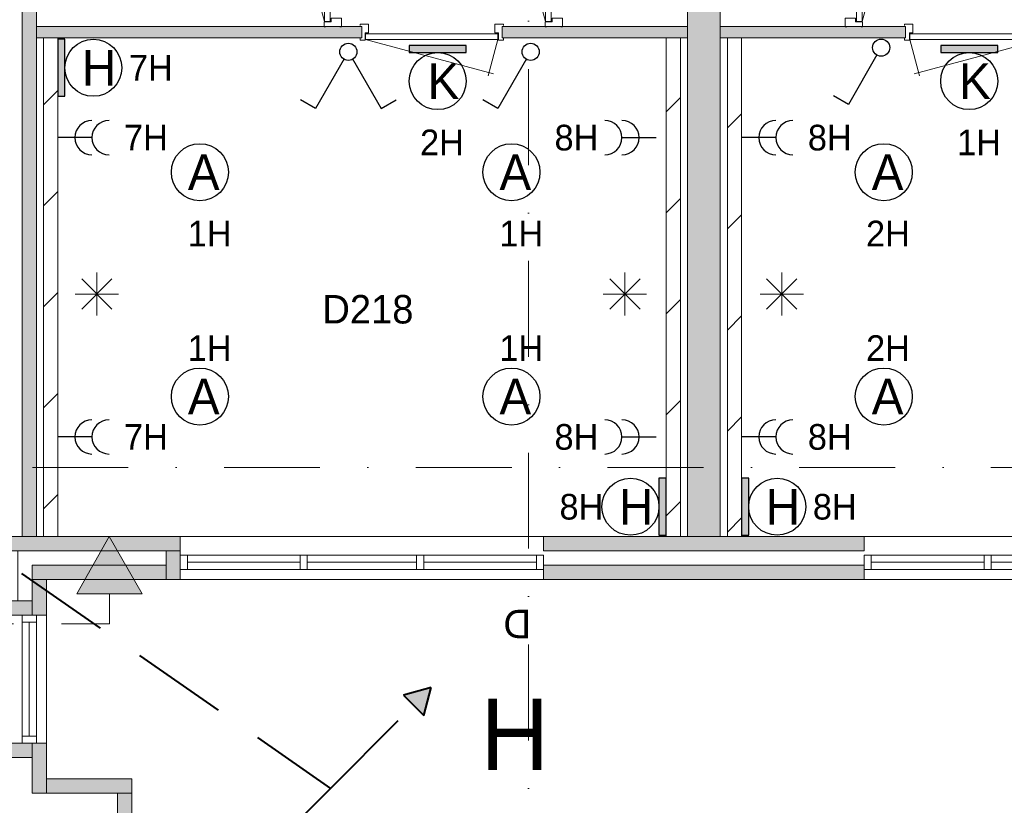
# Model space of a CAD drawing. Header units: millimetres. Extents: x 84337 to 168437, y -3060 to 56340.
# Tile 46 of 84: x 100348 to 107259, y 36099 to 41612. Entities that reach past the tile are written whole.
import ezdxf
from ezdxf.enums import TextEntityAlignment as Align
from ezdxf.xclip import XClip

# ---------------------------------------------------------------- set-up
doc = ezdxf.new("R2010")
doc.units = ezdxf.units.MM
for name, pattern in [('DGN2', [672.8, 336.4, -336.4]), ('DGN3', [1009.2, 672.8, -336.4]), ('DGN4', [1345.6, 672.8, -336.4, 0, -336.4])]:
    doc.linetypes.add(name, pattern=pattern)
for name, color, linetype in [('12', 7, 'Continuous'), ('14', 7, 'Continuous'), ('16', 7, 'Continuous'), ('17', 7, 'Continuous'), ('18', 7, 'Continuous'), ('19', 7, 'Continuous'), ('30', 7, 'Continuous'), ('32', 7, 'Continuous'), ('33', 7, 'Continuous'), ('48', 7, 'Continuous'), ('5', 7, 'Continuous'), ('54', 7, 'Continuous'), ('56', 7, 'Continuous'), ('58', 7, 'Continuous'), ('62', 7, 'Continuous')]:
    doc.layers.add(name, color=color, linetype=linetype)
doc.styles.add('dgn001', font='dgn001.shx')
doc.styles.add('dgn003', font='dgn003.shx')
pattern_1 = [(45, (155.63, -1206.23), (4e-14, 709), [])]

# ---------------------------------------------------------------- blocks, each defined once
blk = doc.blocks.new('EA728')
at = {"layer": '18'}
blk.add_hatch(color=3, dxfattribs=at).paths.add_polyline_path([(0, -200), (0, 200), (-50, 200), (-50, -200)])
at = {"layer": '18', "color": 3, "linetype": 'Continuous', "lineweight": 30, "flags": 128}
blk.add_lwpolyline([(0, -200), (0, 200), (-50, 200), (-50, -200), (0, -200)], dxfattribs=at)
at = {"layer": '18', "color": 3, "linetype": 'Continuous', "lineweight": 30}
blk.add_circle((-250.01, -0.02), 200, dxfattribs=at)
at = {"layer": '18', "color": 1, "linetype": 'Continuous', "lineweight": 13, "style": 'dgn001'}
blk.add_text('8H', height=180, dxfattribs=at).set_placement((-440.47, 0), align=Align.MIDDLE_RIGHT)
at = {"layer": '18', "color": 2, "linetype": 'Continuous', "lineweight": 13, "style": 'dgn001'}
blk.add_text('H', height=249.99, dxfattribs=at).set_placement((-210.335, -0.005), align=Align.MIDDLE_CENTER)
blk = doc.blocks.new('EA829')
at = {"layer": '18'}
blk.add_hatch(color=3, dxfattribs=at).paths.add_polyline_path([(50, -200), (50, 200), (0, 200), (0, -200)])
at = {"layer": '18', "color": 3, "linetype": 'Continuous', "lineweight": 30, "flags": 128}
blk.add_lwpolyline([(50, -200), (50, 200), (0, 200), (0, -200), (50, -200)], dxfattribs=at)
at = {"layer": '18', "color": 3, "linetype": 'Continuous', "lineweight": 30}
blk.add_circle((250, 0), 200, dxfattribs=at)
at = {"layer": '18', "color": 2, "linetype": 'Continuous', "lineweight": 13, "style": 'dgn001'}
blk.add_text('H', height=250, dxfattribs=at).set_placement((289.7, 0), align=Align.MIDDLE_CENTER)
at = {"layer": '18', "color": 1, "linetype": 'Continuous', "lineweight": 13, "style": 'dgn001'}
blk.add_text('8H', height=180, dxfattribs=at).set_placement((500, 0), align=Align.MIDDLE_LEFT)
blk = doc.blocks.new('EA832')
at = {"layer": '18'}
blk.add_hatch(color=3, dxfattribs=at).paths.add_polyline_path([(50, -200), (50, 200), (0, 200), (0, -200)])
at = {"layer": '18', "color": 3, "linetype": 'Continuous', "lineweight": 30, "flags": 128}
blk.add_lwpolyline([(50, -200), (50, 200), (0, 200), (0, -200), (50, -200)], dxfattribs=at)
at = {"layer": '18', "color": 3, "linetype": 'Continuous', "lineweight": 30}
blk.add_circle((250, 0), 200, dxfattribs=at)
at = {"layer": '18', "color": 2, "linetype": 'Continuous', "lineweight": 13, "style": 'dgn001'}
blk.add_text('H', height=250, dxfattribs=at).set_placement((289.7, 0), align=Align.MIDDLE_CENTER)
at = {"layer": '18', "color": 1, "linetype": 'Continuous', "lineweight": 13, "style": 'dgn001'}
blk.add_text('7H', height=180, dxfattribs=at).set_placement((500, 0), align=Align.MIDDLE_LEFT)
blk = doc.blocks.new('EA932')
at = {"layer": '18'}
blk.add_hatch(color=3, dxfattribs=at).paths.add_polyline_path([(-200, -50), (200, -50), (200, 0), (-200, 0)])
at = {"layer": '18', "color": 3, "linetype": 'Continuous', "lineweight": 30, "flags": 128}
blk.add_lwpolyline([(-200, -50), (200, -50), (200, 0), (-200, 0), (-200, -50)], dxfattribs=at)
at = {"layer": '18', "color": 3, "linetype": 'Continuous', "lineweight": 30}
blk.add_circle((0, -250), 200, dxfattribs=at)
at = {"layer": '18', "color": 2, "linetype": 'Continuous', "lineweight": 13, "style": 'dgn001'}
blk.add_text('K', height=250, dxfattribs=at).set_placement((39.7, -250), align=Align.MIDDLE_CENTER)
at = {"layer": '18', "color": 1, "linetype": 'Continuous', "lineweight": 13, "style": 'dgn001'}
blk.add_text('2H', height=180, dxfattribs=at).set_placement((29.8, -590), align=Align.TOP_CENTER)
blk = doc.blocks.new('EA933')
at = {"layer": '18'}
blk.add_hatch(color=3, dxfattribs=at).paths.add_polyline_path([(-200, -50), (200, -50), (200, 0), (-200, 0)])
at = {"layer": '18', "color": 3, "linetype": 'Continuous', "lineweight": 30, "flags": 128}
blk.add_lwpolyline([(-200, -50), (200, -50), (200, 0), (-200, 0), (-200, -50)], dxfattribs=at)
at = {"layer": '18', "color": 3, "linetype": 'Continuous', "lineweight": 30}
blk.add_circle((0, -250), 200, dxfattribs=at)
at = {"layer": '18', "color": 2, "linetype": 'Continuous', "lineweight": 13, "style": 'dgn001'}
blk.add_text('K', height=250, dxfattribs=at).set_placement((39.7, -250), align=Align.MIDDLE_CENTER)
at = {"layer": '18', "color": 1, "linetype": 'Continuous', "lineweight": 13, "style": 'dgn001'}
blk.add_text('1H', height=180, dxfattribs=at).set_placement((68.7, -590), align=Align.TOP_CENTER)
blk = doc.blocks.new('EC6200')
at = {"layer": '18', "color": 3, "linetype": 'Continuous', "lineweight": 30}
blk.add_circle((0, 0), 200, dxfattribs=at)
at = {"layer": '18', "color": 1, "linetype": 'Continuous', "lineweight": 13, "style": 'dgn001'}
blk.add_text('1H', height=180, dxfattribs=at).set_placement((68.7, 250), align=Align.CENTER)
at = {"layer": '18', "color": 2, "linetype": 'Continuous', "lineweight": 13, "style": 'dgn001'}
blk.add_text('A', height=250, dxfattribs=at).set_placement((26.9, 0), align=Align.MIDDLE_CENTER)
blk = doc.blocks.new('EC6201')
at = {"layer": '18', "color": 3, "linetype": 'Continuous', "lineweight": 30}
blk.add_circle((0, 0), 200, dxfattribs=at)
at = {"layer": '18', "color": 2, "linetype": 'Continuous', "lineweight": 13, "style": 'dgn001'}
blk.add_text('A', height=250, dxfattribs=at).set_placement((26.9, 0), align=Align.MIDDLE_CENTER)
at = {"layer": '18', "color": 1, "linetype": 'Continuous', "lineweight": 13, "style": 'dgn001'}
blk.add_text('1H', height=180, dxfattribs=at).set_placement((68.7, -340), align=Align.TOP_CENTER)
blk = doc.blocks.new('EC6202')
at = {"layer": '18', "color": 3, "linetype": 'Continuous', "lineweight": 30}
blk.add_circle((-0.015, 0.01), 200, dxfattribs=at)
at = {"layer": '18', "color": 2, "linetype": 'Continuous', "lineweight": 13, "style": 'dgn001'}
blk.add_text('A', height=249.99, dxfattribs=at).set_placement((26.855, -0.005), align=Align.MIDDLE_CENTER)
at = {"layer": '18', "color": 1, "linetype": 'Continuous', "lineweight": 13, "style": 'dgn001'}
blk.add_text('1H', height=180, dxfattribs=at).set_placement((68.72, -340), align=Align.TOP_CENTER)
blk = doc.blocks.new('EC6203')
at = {"layer": '18', "color": 3, "linetype": 'Continuous', "lineweight": 30}
blk.add_circle((0, 0), 200, dxfattribs=at)
at = {"layer": '18', "color": 1, "linetype": 'Continuous', "lineweight": 13, "style": 'dgn001'}
blk.add_text('1H', height=180, dxfattribs=at).set_placement((68.7, 250), align=Align.CENTER)
at = {"layer": '18', "color": 2, "linetype": 'Continuous', "lineweight": 13, "style": 'dgn001'}
blk.add_text('A', height=250, dxfattribs=at).set_placement((26.9, 0), align=Align.MIDDLE_CENTER)
blk = doc.blocks.new('EC6204')
at = {"layer": '18', "color": 3, "linetype": 'Continuous', "lineweight": 30}
blk.add_circle((0, 0), 200, dxfattribs=at)
at = {"layer": '18', "color": 1, "linetype": 'Continuous', "lineweight": 13, "style": 'dgn001'}
blk.add_text('2H', height=180, dxfattribs=at).set_placement((29.7, 250), align=Align.CENTER)
at = {"layer": '18', "color": 2, "linetype": 'Continuous', "lineweight": 13, "style": 'dgn001'}
blk.add_text('A', height=250, dxfattribs=at).set_placement((26.9, 0), align=Align.MIDDLE_CENTER)
blk = doc.blocks.new('EC6205')
at = {"layer": '18', "color": 3, "linetype": 'Continuous', "lineweight": 30}
blk.add_circle((0, 0), 200, dxfattribs=at)
at = {"layer": '18', "color": 2, "linetype": 'Continuous', "lineweight": 13, "style": 'dgn001'}
blk.add_text('A', height=250, dxfattribs=at).set_placement((26.9, 0), align=Align.MIDDLE_CENTER)
at = {"layer": '18', "color": 1, "linetype": 'Continuous', "lineweight": 13, "style": 'dgn001'}
blk.add_text('2H', height=180, dxfattribs=at).set_placement((29.7, -340), align=Align.TOP_CENTER)
blk = doc.blocks.new('EL167')
at = {"layer": '16', "color": 3, "linetype": 'Continuous', "lineweight": 30}
blk.add_line((240, 0), (0, 0), dxfattribs=at)
for centre in [(240, 0), (360, 0)]:
    blk.add_arc(centre, 120, 90, 270, dxfattribs=at)
at = {"layer": '16', "color": 2, "linetype": 'Continuous', "lineweight": 13, "style": 'dgn001'}
blk.add_text('7H', height=180, dxfattribs=at).set_placement((465, 0), align=Align.MIDDLE_LEFT)
blk = doc.blocks.new('EL168')
at = {"layer": '16', "color": 3, "linetype": 'Continuous', "lineweight": 30}
blk.add_line((240, 0), (0, 0), dxfattribs=at)
for centre in [(240, 0), (360, 0)]:
    blk.add_arc(centre, 120, 90, 270, dxfattribs=at)
at = {"layer": '16', "color": 2, "linetype": 'Continuous', "lineweight": 13, "style": 'dgn001'}
blk.add_text('7H', height=180, dxfattribs=at).set_placement((465, 0), align=Align.MIDDLE_LEFT)
blk = doc.blocks.new('EL169')
at = {"layer": '16', "color": 3, "linetype": 'Continuous', "lineweight": 30}
blk.add_line((-240, 0), (0, 0), dxfattribs=at)
for centre in [(-360, 0), (-240, 0)]:
    blk.add_arc(centre, 120, 270, 90, dxfattribs=at)
at = {"layer": '16', "color": 2, "linetype": 'Continuous', "lineweight": 13, "style": 'dgn001'}
blk.add_text('8H', height=180, dxfattribs=at).set_placement((-405.47, 0), align=Align.MIDDLE_RIGHT)
blk = doc.blocks.new('EL170')
at = {"layer": '16', "color": 3, "linetype": 'Continuous', "lineweight": 30}
blk.add_line((-240, 0), (0, 0), dxfattribs=at)
for centre in [(-360, 0), (-240, 0)]:
    blk.add_arc(centre, 120, 270, 90, dxfattribs=at)
at = {"layer": '16', "color": 2, "linetype": 'Continuous', "lineweight": 13, "style": 'dgn001'}
blk.add_text('8H', height=180, dxfattribs=at).set_placement((-405.47, 0), align=Align.MIDDLE_RIGHT)
blk = doc.blocks.new('EL171')
at = {"layer": '16', "color": 3, "linetype": 'Continuous', "lineweight": 30}
blk.add_line((240, 0), (0, 0), dxfattribs=at)
for centre in [(240, 0), (360, 0)]:
    blk.add_arc(centre, 120, 90, 270, dxfattribs=at)
at = {"layer": '16', "color": 2, "linetype": 'Continuous', "lineweight": 13, "style": 'dgn001'}
blk.add_text('8H', height=180, dxfattribs=at).set_placement((465, 0), align=Align.MIDDLE_LEFT)
blk = doc.blocks.new('EL172')
at = {"layer": '16', "color": 3, "linetype": 'Continuous', "lineweight": 30}
blk.add_line((240, 0), (0, 0), dxfattribs=at)
for centre in [(240, 0), (360, 0)]:
    blk.add_arc(centre, 120, 90, 270, dxfattribs=at)
at = {"layer": '16', "color": 2, "linetype": 'Continuous', "lineweight": 13, "style": 'dgn001'}
blk.add_text('8H', height=180, dxfattribs=at).set_placement((465, 0), align=Align.MIDDLE_LEFT)
blk = doc.blocks.new('EH0189')
at = {"layer": '19', "color": 3, "linetype": 'Continuous', "lineweight": 30}
for p, q in [((-30, -50), (-230, -398)), ((-230, -398), (-335, -338))]:
    blk.add_line(p, q, dxfattribs=at)
blk.add_circle((0, 0), 60, dxfattribs=at)
blk = doc.blocks.new('EH0194')
at = {"layer": '19', "color": 3, "linetype": 'Continuous', "lineweight": 30}
for p, q in [((-30, -50), (-230, -398)), ((-230, -398), (-335, -338))]:
    blk.add_line(p, q, dxfattribs=at)
blk.add_circle((0, 0), 60, dxfattribs=at)
blk = doc.blocks.new('EH648')
at = {"layer": '19', "color": 3, "linetype": 'Continuous', "lineweight": 30}
for p, q in [((-30, -50), (-230, -398)), ((30, -50), (230, -398)), ((-230, -398), (-335, -338)), ((230, -398), (335, -338))]:
    blk.add_line(p, q, dxfattribs=at)
blk.add_circle((0, 0), 60, dxfattribs=at)
blk = doc.blocks.new('830R10120')
at = {"layer": '33', "color": 1, "linetype": 'Continuous', "lineweight": 0}
for p, q in [((-108, -38), (-336.87, -99.32)), ((-108, -868), (-322.82, -66.28))]:
    blk.add_line(p, q, dxfattribs=at)
at = {"layer": '33', "color": 92, "linetype": 'Continuous', "lineweight": 13, "true_color": 0x00e100, "flags": 128}
for points in [[(-100, 0), (-111, 0), (-111, -35), (-61, -35), (-61, -60), (11, -60), (11, 0), (0, 0)], [(-100, -906), (-111, -906), (-111, -871), (-61, -871), (-61, -846), (11, -846), (11, -906), (0, -906)]]:
    blk.add_lwpolyline(points, dxfattribs=at)
at = {"layer": '33', "color": 2, "linetype": 'Continuous', "lineweight": 13, "true_color": 0xf0f000, "flags": 128}
blk.add_lwpolyline([(-108, -868), (-108, -38), (-68, -38), (-68, -868), (-108, -868)], dxfattribs=at)
blk = doc.blocks.new('830R10121')
at = {"layer": '33', "color": 1, "linetype": 'Continuous', "lineweight": 0}
for p, q in [((-108, -38), (-336.87, -99.32)), ((-108, -868), (-322.82, -66.28))]:
    blk.add_line(p, q, dxfattribs=at)
at = {"layer": '33', "color": 92, "linetype": 'Continuous', "lineweight": 13, "true_color": 0x00e100, "flags": 128}
for points in [[(-100, 0), (-111, 0), (-111, -35), (-61, -35), (-61, -60), (11, -60), (11, 0), (0, 0)], [(-100, -906), (-111, -906), (-111, -871), (-61, -871), (-61, -846), (11, -846), (11, -906), (0, -906)]]:
    blk.add_lwpolyline(points, dxfattribs=at)
at = {"layer": '33', "color": 2, "linetype": 'Continuous', "lineweight": 13, "true_color": 0xf0f000, "flags": 128}
blk.add_lwpolyline([(-108, -868), (-108, -38), (-68, -38), (-68, -868), (-108, -868)], dxfattribs=at)
blk = doc.blocks.new('930L0941')
at = {"layer": '33', "color": 1, "linetype": 'Continuous', "lineweight": 0}
for p, q in [((-968, -98), (-899.56, -353.44)), ((-38, -98), (-936.31, -338.7))]:
    blk.add_line(p, q, dxfattribs=at)
at = {"layer": '33', "color": 92, "linetype": 'Continuous', "lineweight": 13, "true_color": 0x00e100, "flags": 128}
for points in [[(-1006, -90), (-1006, -101), (-971, -101), (-971, -51), (-946, -51), (-946, 11), (-1006, 11), (-1006, 0)], [(0, -90), (0, -101), (-35, -101), (-35, -51), (-60, -51), (-60, 11), (0, 11), (0, 0)]]:
    blk.add_lwpolyline(points, dxfattribs=at)
at = {"layer": '33', "color": 2, "linetype": 'Continuous', "lineweight": 13, "true_color": 0xf0f000, "flags": 128}
blk.add_lwpolyline([(-968, -98), (-38, -98), (-38, -58), (-968, -58), (-968, -98)], dxfattribs=at)
blk = doc.blocks.new('830R10124')
at = {"layer": '33', "color": 1, "linetype": 'Continuous', "lineweight": 0}
for p, q in [((108, -38), (336.87, -99.32)), ((108, -868), (322.82, -66.28))]:
    blk.add_line(p, q, dxfattribs=at)
at = {"layer": '33', "color": 92, "linetype": 'Continuous', "lineweight": 13, "true_color": 0x00e100, "flags": 128}
for points in [[(100, 0), (111, 0), (111, -35), (61, -35), (61, -60), (-11, -60), (-11, 0), (0, 0)], [(100, -906), (111, -906), (111, -871), (61, -871), (61, -846), (-11, -846), (-11, -906), (0, -906)]]:
    blk.add_lwpolyline(points, dxfattribs=at)
at = {"layer": '33', "color": 2, "linetype": 'Continuous', "lineweight": 13, "true_color": 0xf0f000, "flags": 128}
blk.add_lwpolyline([(108, -868), (108, -38), (68, -38), (68, -868), (108, -868)], dxfattribs=at)
blk = doc.blocks.new('930L0942')
at = {"layer": '33', "color": 1, "linetype": 'Continuous', "lineweight": 0}
for p, q in [((38, -98), (936.31, -338.7)), ((968, -98), (899.56, -353.44))]:
    blk.add_line(p, q, dxfattribs=at)
at = {"layer": '33', "color": 92, "linetype": 'Continuous', "lineweight": 13, "true_color": 0x00e100, "flags": 128}
for points in [[(0, -90), (0, -101), (35, -101), (35, -51), (60, -51), (60, 11), (0, 11), (0, 0)], [(1006, -90), (1006, -101), (971, -101), (971, -51), (946, -51), (946, 11), (1006, 11), (1006, 0)]]:
    blk.add_lwpolyline(points, dxfattribs=at)
at = {"layer": '33', "color": 2, "linetype": 'Continuous', "lineweight": 13, "true_color": 0xf0f000, "flags": 128}
blk.add_lwpolyline([(968, -98), (38, -98), (38, -58), (968, -58), (968, -98)], dxfattribs=at)
blk = doc.blocks.new('50E03_329_B02 - Default')
at = {"layer": '12'}
blk.add_hatch(color=3, dxfattribs=at).paths.add_polyline_path([(10904.61, 36209.22), (11136.59, 35807.44), (10678.15, 35807.44)])
at = {"layer": '16'}
blk.add_hatch(color=7, dxfattribs=at).paths.add_polyline_path([(16204.76, 36007.77), (13954.76, 36007.77), (13954.76, 35907.77), (16204.76, 35907.77)])
at = {"layer": '62'}
for color, points in [(9, [(10294.76, 41507.77), (10394.76, 41507.77), (10394.76, 36207.77), (10294.76, 36207.77)]), (9, [(14964.76, 41057.77), (15194.76, 41057.77), (15194.76, 36207.77), (14964.76, 36207.77)]), (9, [(10394.76, 39787.77), (12679.76, 39787.77), (12679.76, 39707.77), (10394.76, 39707.77)]), (9, [(13664.76, 39787.77), (14964.76, 39787.77), (14964.76, 39707.77), (13664.76, 39707.77)]), (9, [(16494.76, 39787.77), (15194.76, 39787.77), (15194.76, 39707.77), (16494.76, 39707.77)]), (9, [(11404.76, 36107.77), (10164.76, 36107.77), (10164.76, 36207.77), (11404.76, 36207.77)]), (9, [(16204.76, 36207.77), (13954.76, 36207.77), (13954.76, 36107.77), (16204.76, 36107.77)]), (7, [(11404.76, 35907.77), (11304.76, 35907.77), (11304.76, 36107.77), (11404.76, 36107.77)]), (7, [(11304.76, 35907.77), (10364.76, 35907.77), (10364.76, 36007.77), (11304.76, 36007.77)]), (7, [(10364.76, 35907.77), (10464.76, 35907.77), (10464.76, 35657.77), (10364.76, 35657.77)]), (7, [(10364.76, 35757.77), (10164.76, 35757.77), (10164.76, 35657.77), (10364.76, 35657.77)]), (7, [(10164.76, 34757.77), (10364.76, 34757.77), (10364.76, 34657.77), (10164.76, 34657.77)]), (7, [(10464.76, 34757.77), (10364.76, 34757.77), (10364.76, 34407.77), (10464.76, 34407.77)]), (7, [(10464.76, 34507.77), (11064.76, 34507.77), (11064.76, 34407.77), (10464.76, 34407.77)]), (7, [(10964.76, 34407.77), (11064.76, 34407.77), (11064.76, 33197.77), (10964.76, 33197.77)])]:
    blk.add_hatch(color=color, dxfattribs=at).paths.add_polyline_path(points)
at = {"layer": '12', "color": 3, "linetype": 'Continuous', "lineweight": 0}
blk.add_line((10907.37, 35807.44), (10907.37, 35596.2), dxfattribs=at)
at = {"layer": '12', "color": 3, "linetype": 'Continuous', "lineweight": 0, "flags": 128}
blk.add_lwpolyline([(10904.61, 36209.22), (11136.59, 35807.44), (10678.15, 35807.44), (10904.61, 36209.22)], dxfattribs=at)
at = {"layer": '16', "color": 92, "linetype": 'Continuous', "lineweight": 0, "true_color": 0x00e100}
for p, q in [((10164.76, 34757.77), (10464.76, 34757.77)), ((10464.76, 34757.77), (10464.76, 34507.77)), ((10264.76, 34657.77), (10364.76, 34657.77)), ((10364.76, 34657.77), (10364.76, 34407.77)), ((10464.76, 34507.77), (11064.76, 34507.77)), ((11064.76, 33197.77), (11064.76, 34507.77)), ((10364.76, 34407.77), (10964.76, 34407.77)), ((10964.76, 33297.77), (10964.76, 34407.77))]:
    blk.add_line(p, q, dxfattribs=at)
at = {"layer": '16', "color": 92, "linetype": 'Continuous', "lineweight": 0, "true_color": 0x00e100, "flags": 128}
for points in [[(12679.76, 39787.77), (10394.76, 39787.77), (10394.76, 39707.77), (12679.76, 39707.77), (12679.76, 39787.77)], [(14964.76, 39787.77), (13664.76, 39787.77), (13664.76, 39707.77), (14964.76, 39707.77), (14964.76, 39787.77)], [(15194.76, 39787.77), (16494.76, 39787.77), (16494.76, 39707.77), (15194.76, 39707.77), (15194.76, 39787.77)], [(11404.76, 35907.77), (11404.76, 36207.77), (10164.76, 36207.77), (10164.76, 35657.77), (10464.76, 35657.77), (10464.76, 35907.77), (11404.76, 35907.77)], [(16204.76, 36207.77), (13954.76, 36207.77), (13954.76, 36107.77), (16204.76, 36107.77), (16204.76, 36207.77)], [(11304.76, 36007.77), (11304.76, 36107.77), (10264.76, 36107.77), (10264.76, 35757.77), (10364.76, 35757.77), (10364.76, 36007.77), (11304.76, 36007.77)], [(16204.76, 36007.77), (13954.76, 36007.77), (13954.76, 35907.77), (16204.76, 35907.77), (16204.76, 36007.77)]]:
    blk.add_lwpolyline(points, dxfattribs=at)
at = {"layer": '16', "color": 7, "linetype": 'Continuous', "lineweight": 0, "flags": 128}
blk.add_lwpolyline([(16204.76, 36007.77), (13954.76, 36007.77), (13954.76, 35907.77), (16204.76, 35907.77), (16204.76, 36007.77)], dxfattribs=at)
at = {"layer": '17', "color": 92, "linetype": 'Continuous', "lineweight": 0, "true_color": 0x00e100, "flags": 128}
for points in [[(10394.76, 36207.77), (10294.76, 36207.77), (10294.76, 41507.77), (10394.76, 41507.77), (10394.76, 36207.77)], [(15194.76, 41057.77), (14964.76, 41057.77), (14964.76, 36207.77), (15194.76, 36207.77), (15194.76, 41057.77)]]:
    blk.add_lwpolyline(points, dxfattribs=at)
at = {"layer": '30', "color": 3, "linetype": 'Continuous', "lineweight": 0}
for p, q in [((11404.76, 36207.77), (13954.76, 36207.77)), ((18754.76, 36207.77), (16204.76, 36207.77)), ((11404.76, 35907.77), (13954.76, 35907.77)), ((18754.76, 35907.77), (16204.76, 35907.77)), ((10464.76, 35657.77), (10464.76, 34757.77))]:
    blk.add_line(p, q, dxfattribs=at)
at = {"layer": '32', "color": 3, "linetype": 'Continuous', "lineweight": 0}
for p, q in [((13904.76, 36077.77), (11454.76, 36077.77)), ((11454.76, 36077.77), (11454.76, 35977.77)), ((16254.76, 36077.77), (18704.76, 36077.77)), ((11454.76, 36027.77), (12246.43, 36027.77)), ((12296.43, 36027.77), (13063.1, 36027.77)), ((13113.1, 36027.77), (13904.76, 36027.77)), ((17046.42, 36027.77), (16254.76, 36027.77)), ((17863.09, 36027.77), (17096.42, 36027.77)), ((11454.76, 35977.77), (13954.76, 35977.77)), ((18704.76, 35977.77), (16204.76, 35977.77)), ((10294.76, 34757.77), (10294.76, 35607.77)), ((10294.76, 35607.77), (10394.76, 35607.77)), ((10344.76, 35607.77), (10344.76, 34807.77)), ((10394.76, 35607.77), (10394.76, 34757.77))]:
    blk.add_line(p, q, dxfattribs=at)
at = {"layer": '32', "color": 3, "linetype": 'Continuous', "lineweight": 0, "flags": 128}
for points in [[(11404.76, 35977.77), (11454.76, 35977.77), (11454.76, 36077.77), (11404.76, 36077.77), (11404.76, 35977.77)], [(12246.43, 35977.77), (12296.43, 35977.77), (12296.43, 36077.77), (12246.43, 36077.77), (12246.43, 35977.77)], [(13063.1, 35977.77), (13113.1, 35977.77), (13113.1, 36077.77), (13063.1, 36077.77), (13063.1, 35977.77)], [(13904.76, 35977.77), (13954.76, 35977.77), (13954.76, 36077.77), (13904.76, 36077.77), (13904.76, 35977.77)], [(16254.76, 35977.77), (16204.76, 35977.77), (16204.76, 36077.77), (16254.76, 36077.77), (16254.76, 35977.77)], [(17096.42, 35977.77), (17046.42, 35977.77), (17046.42, 36077.77), (17096.42, 36077.77), (17096.42, 35977.77)], [(10394.76, 35657.77), (10394.76, 35607.77), (10294.76, 35607.77), (10294.76, 35657.77), (10394.76, 35657.77)], [(10394.76, 34807.77), (10394.76, 34757.77), (10294.76, 34757.77), (10294.76, 34807.77), (10394.76, 34807.77)]]:
    blk.add_lwpolyline(points, dxfattribs=at)
at = {"layer": '56', "color": 3, "linetype": 'DGN4', "lineweight": 0}
for p, q in [((13849.76, 50407.77), (13849.76, 1494.98)), ((51564.76, 36692.77), (-3435.24, 36692.77))]:
    blk.add_line(p, q, dxfattribs=at)
at = {"layer": '58', "color": 3, "linetype": 'DGN2', "lineweight": 0}
blk.add_line((10907.37, 35596.2), (-2390.39, 35596.2), dxfattribs=at)
at = {"layer": '62', "color": 9, "linetype": 'Continuous', "lineweight": 0, "flags": 128}
for points in [[(10294.76, 41507.77), (10394.76, 41507.77), (10394.76, 36207.77), (10294.76, 36207.77), (10294.76, 41507.77)], [(14964.76, 41057.77), (15194.76, 41057.77), (15194.76, 36207.77), (14964.76, 36207.77), (14964.76, 41057.77)], [(10394.76, 39787.77), (12679.76, 39787.77), (12679.76, 39707.77), (10394.76, 39707.77), (10394.76, 39787.77)], [(13664.76, 39787.77), (14964.76, 39787.77), (14964.76, 39707.77), (13664.76, 39707.77), (13664.76, 39787.77)], [(16494.76, 39787.77), (15194.76, 39787.77), (15194.76, 39707.77), (16494.76, 39707.77), (16494.76, 39787.77)], [(11404.76, 36107.77), (10164.76, 36107.77), (10164.76, 36207.77), (11404.76, 36207.77), (11404.76, 36107.77)], [(16204.76, 36207.77), (13954.76, 36207.77), (13954.76, 36107.77), (16204.76, 36107.77), (16204.76, 36207.77)]]:
    blk.add_lwpolyline(points, dxfattribs=at)
at = {"layer": '62', "color": 7, "linetype": 'Continuous', "lineweight": 0, "flags": 128}
for points in [[(11404.76, 35907.77), (11304.76, 35907.77), (11304.76, 36107.77), (11404.76, 36107.77), (11404.76, 35907.77)], [(11304.76, 35907.77), (10364.76, 35907.77), (10364.76, 36007.77), (11304.76, 36007.77), (11304.76, 35907.77)], [(10364.76, 35907.77), (10464.76, 35907.77), (10464.76, 35657.77), (10364.76, 35657.77), (10364.76, 35907.77)], [(10364.76, 35757.77), (10164.76, 35757.77), (10164.76, 35657.77), (10364.76, 35657.77), (10364.76, 35757.77)], [(10164.76, 34757.77), (10364.76, 34757.77), (10364.76, 34657.77), (10164.76, 34657.77), (10164.76, 34757.77)], [(10464.76, 34757.77), (10364.76, 34757.77), (10364.76, 34407.77), (10464.76, 34407.77), (10464.76, 34757.77)], [(10464.76, 34507.77), (11064.76, 34507.77), (11064.76, 34407.77), (10464.76, 34407.77), (10464.76, 34507.77)], [(10964.76, 34407.77), (11064.76, 34407.77), (11064.76, 33197.77), (10964.76, 33197.77), (10964.76, 34407.77)]]:
    blk.add_lwpolyline(points, dxfattribs=at)
at = {"color": 7, "linetype": 'Continuous', "lineweight": 0}
for name, p in [('830R10120', (12524.94, 40690.85)), ('830R10121', (14076.36, 40690.86)), ('830R10124', (16083.16, 40690.86)), ('930L0942', (12666.53, 39793.74)), ('930L0941', (17492.99, 39793.74))]:
    blk.add_blockref(name, p, dxfattribs=at)
at = {"layer": '48', "color": 7, "linetype": 'Continuous', "lineweight": 0, "style": 'dgn003'}
blk.add_text('D218', height=200, dxfattribs=at).set_placement((12721.74, 37803.56), align=Align.MIDDLE_CENTER)
blk.add_text('D', height=200, rotation=180, dxfattribs=at).set_placement((13769.75, 35594.47), align=Align.MIDDLE_CENTER)
blk = doc.blocks.new('EAE512')
at = {"layer": '54'}
blk.add_hatch(color=4, dxfattribs=at).paths.add_polyline_path([(-707.11, -707.12), (-512.65, -654.08), (-654.07, -512.66)])
at = {"layer": '54', "color": 4, "linetype": 'DGN3', "lineweight": 40}
blk.add_line((0, 0), (-707.11, -707.12), dxfattribs=at)
at = {"layer": '54', "color": 4, "linetype": 'DGN3', "lineweight": 40, "flags": 128}
blk.add_lwpolyline([(-707.11, -707.12), (-512.65, -654.08), (-654.07, -512.66), (-707.11, -707.12)], dxfattribs=at)
blk = doc.blocks.new('EAE513')
at = {"layer": '54'}
blk.add_hatch(color=4, dxfattribs=at).paths.add_polyline_path([(707.11, 707.1), (512.65, 654.06), (654.07, 512.64)])
at = {"layer": '54', "color": 4, "linetype": 'DGN3', "lineweight": 40}
blk.add_line((0, 0), (707.11, 707.1), dxfattribs=at)
at = {"layer": '54', "color": 4, "linetype": 'DGN3', "lineweight": 40, "flags": 128}
blk.add_lwpolyline([(707.11, 707.1), (512.65, 654.06), (654.07, 512.64), (707.11, 707.1)], dxfattribs=at)
blk = doc.blocks.new('EAE6116')
at = {"layer": '5', "color": 3, "linetype": 'Continuous', "lineweight": 0}
for p, q in [((0, -151.5), (0, 151.5)), ((106.04, -106.05), (-106.06, 106.05)), ((-106.06, -106.05), (106.04, 106.05)), ((-151.5, 0), (151.5, 0))]:
    blk.add_line(p, q, dxfattribs=at)
blk = doc.blocks.new('EAE6117')
at = {"layer": '5', "color": 3, "linetype": 'Continuous', "lineweight": 0}
for p, q in [((0, -151.5), (0, 151.5)), ((106.04, -106.05), (-106.06, 106.05)), ((-106.06, -106.05), (106.04, 106.05)), ((-151.5, 0), (151.5, 0))]:
    blk.add_line(p, q, dxfattribs=at)
blk = doc.blocks.new('EAE6118')
at = {"layer": '5', "color": 3, "linetype": 'Continuous', "lineweight": 0}
for p, q in [((0, -151.5), (0, 151.5)), ((106.04, -106.05), (-106.06, 106.05)), ((-106.06, -106.05), (106.04, 106.05)), ((-151.5, 0), (151.5, 0))]:
    blk.add_line(p, q, dxfattribs=at)

msp = doc.modelspace()

# ---------------------------------------------------------------- hatches: boundary and pattern name
at = {"layer": '14', "linetype": 'Continuous', "lineweight": 0}
h = msp.add_hatch(dxfattribs=at)
h.set_pattern_fill('DGN_EZ7', color=2, scale=100, style=0, pattern_type=2)
h.set_pattern_definition(pattern_1)
h.paths.add_polyline_path([(100615.19, 41484.49), (100615.19, 37984.49), (100515.19, 37984.49), (100515.19, 41484.49)])
h = msp.add_hatch(dxfattribs=at)
h.set_pattern_fill('DGN_EZ7', color=2, scale=100, style=0, pattern_type=2)
h.set_pattern_definition([(45, (-35.6, 2691.77), (4e-14, 709), [])])
h.paths.add_polyline_path([(104885.19, 37984.49), (104885.19, 41484.49), (104985.19, 41484.49), (104985.19, 37984.49)])
h = msp.add_hatch(dxfattribs=at)
h.set_pattern_fill('DGN_EZ7', color=2, scale=100, style=0, pattern_type=2)
h.set_pattern_definition(pattern_1)
h.paths.add_polyline_path([(105415.19, 41484.49), (105415.19, 37984.49), (105315.19, 37984.49), (105315.19, 41484.49)])

# ---------------------------------------------------------------- linework, layer by layer
at = {"layer": '14', "color": 3, "linetype": 'CONTINUOUS', "lineweight": 0}
for p, q in [((100515.19, 41484.49), (100565.19, 41484.49)), ((100515.19, 41484.49), (100515.19, 37984.49)), ((100615.19, 41484.49), (100565.19, 41484.49)), ((100615.19, 41484.49), (100615.19, 37984.49)), ((104885.19, 37984.49), (104885.19, 41484.49)), ((104885.19, 41484.49), (104935.19, 41484.49)), ((104985.19, 41484.49), (104935.19, 41484.49)), ((104985.19, 37984.49), (104985.19, 41484.49)), ((105315.19, 41484.49), (105365.19, 41484.49)), ((105315.19, 41484.49), (105315.19, 37984.49)), ((105415.19, 41484.49), (105365.19, 41484.49)), ((105415.19, 41484.49), (105415.19, 37984.49)), ((100515.19, 37984.49), (100565.19, 37984.49)), ((100615.19, 37984.49), (100565.19, 37984.49)), ((104885.19, 37984.49), (104935.19, 37984.49)), ((104985.19, 37984.49), (104935.19, 37984.49)), ((105315.19, 37984.49), (105365.19, 37984.49)), ((105415.19, 37984.49), (105365.19, 37984.49))]:
    msp.add_line(p, q, dxfattribs=at)
at = {"layer": '54', "color": 4, "linetype": 'DGN3', "lineweight": 40}
msp.add_line((100360.89, 37726.96), (102529.68, 36217.86), dxfattribs=at)

# ---------------------------------------------------------------- block references
ref = msp.add_blockref('50E03_329_B02 - Default', (90070.43, 1776.72))
XClip(ref).set_block_clipping_path([(-1935.24, 2907.77), (50064.76, 48907.77)])
at = {"color": 1, "linetype": 'Continuous', "lineweight": 0}
for name, p in [('EA832', (100615.19, 41274.49)), ('EH0189', (106394.96, 41415.92)), ('EH648', (102654.86, 41386.67)), ('EA932', (103282.33, 41431.18)), ('EH0194', (103934.28, 41386.67)), ('EA933', (107012.88, 41431.18)), ('EL167', (100615.19, 40784.49)), ('EL170', (104815.19, 40784.49)), ('EL171', (105415.19, 40784.49)), ('EC6201', (101612.86, 40541.69)), ('EC6202', (103799.98, 40541.69)), ('EC6205', (106412.86, 40541.69)), ('EAE6116', (100889.8, 39687.16)), ('EAE6117', (104596.03, 39687.16)), ('EAE6118', (105697.08, 39687.16)), ('EC6200', (101612.86, 38967.56)), ('EC6203', (103799.98, 38967.56)), ('EC6204', (106412.86, 38967.56)), ('EL168', (100615.19, 38684.49)), ('EL169', (104815.19, 38684.49)), ('EL172', (105415.19, 38684.49)), ('EA728', (104885.19, 38194.49)), ('EA829', (105415.19, 38194.49))]:
    msp.add_blockref(name, p, dxfattribs=at)
at = {"color": 4, "linetype": 'DGN3', "lineweight": 40}
for name in ['EAE513', 'EAE512']:
    msp.add_blockref(name, (102529.68, 36217.86), dxfattribs=at)

# ---------------------------------------------------------------- texts
at = {"layer": '54', "color": 4, "linetype": 'DGN3', "lineweight": 0, "style": 'dgn003'}
msp.add_text('H', height=500, dxfattribs=at).set_placement((103581.84, 36348.16))

doc.saveas('drawing.dxf')
